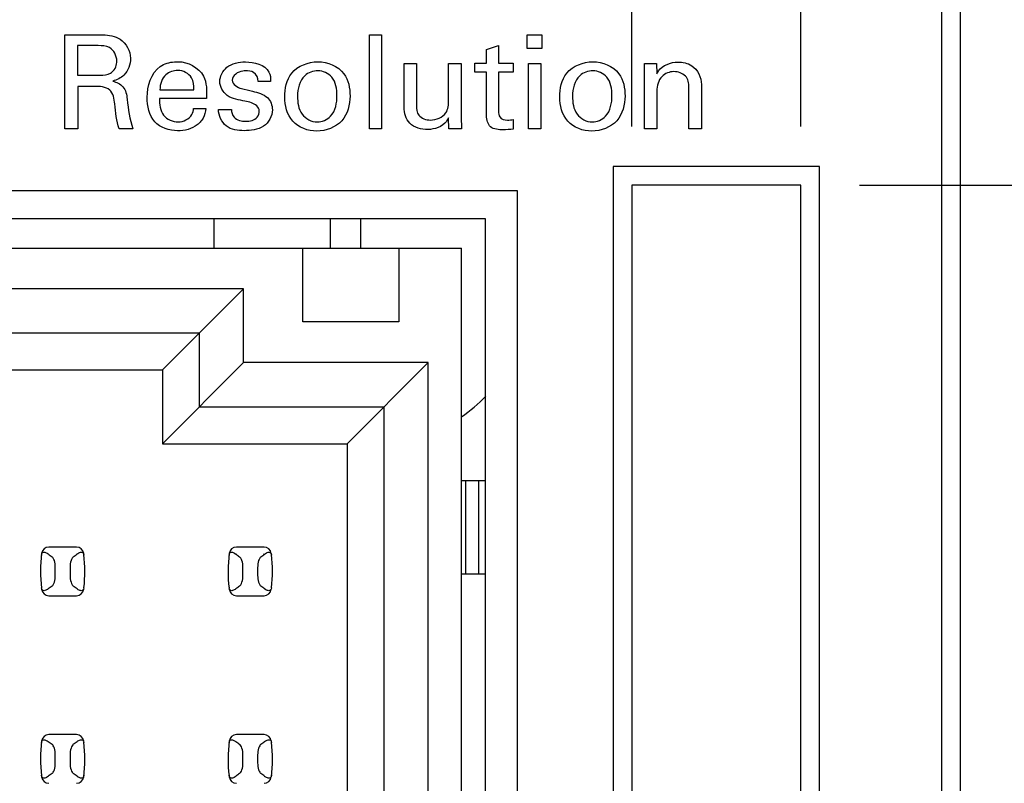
# Model space of a CAD drawing. Header units: inches. Extents: x 0 to 34, y 0 to 22.
# Tile 16 of 36: x 7.5 to 8.5, y 14.8 to 15.6. Entities that reach past the tile are written whole.
import ezdxf

# ---------------------------------------------------------------- set-up
doc = ezdxf.new("R2010")
doc.units = ezdxf.units.IN
doc.header["$LTSCALE"] = 1.87
doc.header["$MEASUREMENT"] = 0
doc.layers.get('0').update_dxf_attribs({"linetype": 'CONTINUOUS'})
doc.layers.add('DIMENSIONS', color=7, linetype='CONTINUOUS')
doc.styles.get("Standard").update_dxf_attribs({"font": 'txt', "width": 0.8})
doc.dimstyles.new('DIMSTYLE_1', dxfattribs={"dimtxt": 0.125, "dimasz": 0.18, "dimexe": 0.125, "dimexo": 0.0625, "dimgap": 0.03125, "dimtad": 0, "dimtih": 1, "dimtoh": 1, "dimlfac": 0.5, "dimzin": 4, "dimdsep": 46, "dimtxsty": 'STANDARD', "dimblk": '_FILLED', "dimblk1": '_FILLED', "dimblk2": '_FILLED', "dimcen": 0.09, "dimadec": 0, "dimazin": 0, "dimtp": 0.001, "dimtm": 0.001, "dimtfac": 1, "dimtofl": 0, "dimtmove": 0, "dimatfit": 3, "dimldrblk": '_FILLED', "dimfxl": 1, "dimtolj": 1, "dimtzin": 4, "dimarcsym": 0})

# ---------------------------------------------------------------- blocks, each defined once
blk = doc.blocks.new('*D8')
at = {"layer": 'DIMENSIONS', "color": 2, "linetype": 'CONTINUOUS'}
blk.add_line((8.2739, 16.7299), (9.1907, 16.7299), dxfattribs=at)
at = {"layer": 'DIMENSIONS', "color": 2, "linetype": 'CONTINUOUS', "insert": (9.2532, 16.7924), "char_height": 0.125, "width": 1.225, "attachment_point": 1, "line_spacing_factor": 0.9}
blk.add_mtext('4.82{\\Ftxt.shx;\\W1.000000;\\H0.125000; }[122.4]', dxfattribs=at)
blk = doc.blocks.new('_FILLED')
at = {"color": 0, "linetype": 'BYBLOCK'}
blk.add_solid([(0, 0), (-1, 0.1736), (-1, -0.1736)], dxfattribs=at)
blk = doc.blocks.new('*D9')
at = {"layer": 'DIMENSIONS', "color": 2, "linetype": 'CONTINUOUS'}
blk.add_line((8.3799, 15.4219), (9.2054, 15.4219), dxfattribs=at)
at = {"layer": 'DIMENSIONS', "color": 2, "linetype": 'CONTINUOUS', "insert": (9.2679, 15.4844), "char_height": 0.125, "width": 1.225, "attachment_point": 1, "line_spacing_factor": 0.9}
blk.add_mtext('4.17{\\Ftxt.shx;\\W1.000000;\\H0.125000; }[105.8]', dxfattribs=at)
blk = doc.blocks.new('*D22')
at = {"layer": 'DIMENSIONS', "color": 2, "linetype": 'CONTINUOUS'}
blk.add_line((8.1374, 15.4844), (8.1374, 17.7302), dxfattribs=at)
at = {"layer": 'DIMENSIONS', "color": 2, "linetype": 'CONTINUOUS', "insert": (8.0749, 17.7927), "char_height": 0.125, "width": 1.225, "attachment_point": 1, "rotation": 90, "line_spacing_factor": 0.9}
blk.add_mtext('2X .32{\\Ftxt.shx;\\W1.000000;\\H0.125000; }[8.1]', dxfattribs=at)
blk = doc.blocks.new('*D23')
at = {"layer": 'DIMENSIONS', "color": 2, "linetype": 'CONTINUOUS'}
blk.add_line((8.3174, 15.4844), (8.3174, 17.7302), dxfattribs=at)
at = {"layer": 'DIMENSIONS', "color": 2, "linetype": 'CONTINUOUS', "insert": (8.2549, 17.7927), "char_height": 0.125, "width": 1.325, "attachment_point": 1, "rotation": 90, "line_spacing_factor": 0.9}
blk.add_mtext('2X .41{\\Ftxt.shx;\\W1.000000;\\H0.125000; }[10.4]', dxfattribs=at)

msp = doc.modelspace()

# ---------------------------------------------------------------- linework, layer by layer
at = {"color": 7, "linetype": 'CONTINUOUS'}
for p, q in [((8.4874, 16.9739), (8.4874, 6.8459)), ((8.4674, 16.9139), (8.4674, 6.9059)), ((8.1174, 15.4419), (8.1174, 14.4199)), ((8.3374, 15.4419), (8.1174, 15.4419)), ((8.3374, 14.4199), (8.3374, 15.4419)), ((8.1374, 15.4219), (8.1374, 14.4399)), ((8.3174, 15.4219), (8.1374, 15.4219)), ((8.3174, 14.4399), (8.3174, 15.4219)), ((8.0154, 15.4159), (7.0614, 15.4159)), ((8.0154, 14.1199), (8.0154, 15.4159)), ((7.9814, 15.3859), (7.0654, 15.3859)), ((7.6919, 15.3548), (7.6919, 15.3859)), ((7.8159, 15.3548), (7.8159, 15.3859)), ((7.8479, 15.3859), (7.8479, 15.3548)), ((7.9814, 14.0899), (7.9814, 15.3859)), ((7.1053, 15.3548), (7.9557, 15.3548)), ((7.7864, 15.276), (7.7864, 15.3548)), ((7.8887, 15.3548), (7.8887, 15.276)), ((7.9557, 8.465), (7.9557, 15.3548)), ((7.7234, 15.3114), (7.1407, 15.3114)), ((7.6368, 15.2248), (7.7234, 15.3114)), ((7.7234, 15.2327), (7.7234, 15.3114)), ((7.8887, 15.276), (7.7864, 15.276)), ((7.1879, 15.2642), (7.6761, 15.2642)), ((7.6761, 15.2642), (7.6761, 15.1855)), ((7.6368, 15.1461), (7.7234, 15.2327)), ((7.9202, 15.2327), (7.7234, 15.2327)), ((7.8336, 15.1461), (7.9202, 15.2327)), ((7.9202, 13.991), (7.9202, 15.2327)), ((7.2273, 15.2248), (7.6368, 15.2248)), ((7.6368, 15.2248), (7.6368, 15.1461)), ((7.6761, 15.1855), (7.873, 15.1855)), ((7.873, 15.1855), (7.873, 13.991)), ((7.6368, 15.1461), (7.8336, 15.1461)), ((7.8336, 15.1461), (7.8336, 13.991)), ((7.9557, 15.1069), (7.9814, 15.1069)), ((7.9599, 15.1069), (7.9599, 15.0069)), ((7.5451, 15.0359), (7.5158, 15.0359)), ((7.7451, 15.0359), (7.7158, 15.0359)), ((7.5138, 15.0293), (7.5151, 15.0284)), ((7.5527, 15.0289), (7.5531, 15.0273)), ((7.7138, 15.0293), (7.7151, 15.0284)), ((7.7527, 15.0289), (7.7531, 15.0273)), ((7.5226, 15.0056), (7.5226, 15.0141)), ((7.5383, 15.0141), (7.5383, 15.0056)), ((7.7226, 15.0056), (7.7226, 15.0141)), ((7.7383, 15.0141), (7.7383, 15.0056)), ((7.9814, 15.0069), (7.9557, 15.0069)), ((7.5082, 14.9908), (7.5078, 14.9924)), ((7.5471, 14.9904), (7.5458, 14.9913)), ((7.7082, 14.9908), (7.7078, 14.9924)), ((7.7471, 14.9904), (7.7458, 14.9913)), ((7.5158, 14.9839), (7.5451, 14.9839)), ((7.7158, 14.9839), (7.7451, 14.9839)), ((7.5451, 14.8359), (7.5158, 14.8359)), ((7.7451, 14.8359), (7.7158, 14.8359)), ((7.5138, 14.8293), (7.5151, 14.8284)), ((7.5527, 14.8289), (7.5531, 14.8273)), ((7.7138, 14.8293), (7.7151, 14.8284)), ((7.7527, 14.8289), (7.7531, 14.8273)), ((7.5226, 14.8056), (7.5226, 14.8141)), ((7.5383, 14.8141), (7.5383, 14.8056)), ((7.7226, 14.8056), (7.7226, 14.8141)), ((7.7383, 14.8141), (7.7383, 14.8056)), ((7.5082, 14.7908), (7.5078, 14.7924)), ((7.5471, 14.7904), (7.5458, 14.7913)), ((7.7082, 14.7908), (7.7078, 14.7924)), ((7.7471, 14.7904), (7.7458, 14.7913))]:
    msp.add_line(p, q, dxfattribs=at)
at = {"color": 40, "linetype": 'CONTINUOUS'}
for p, q in [((7.5327, 15.4819), (7.5327, 15.5823)), ((7.5327, 15.5823), (7.5686, 15.5823)), ((7.8575, 15.4819), (7.8575, 15.5821)), ((7.8575, 15.5821), (7.8705, 15.5821)), ((7.8705, 15.5821), (7.8705, 15.4819)), ((8.0256, 15.5677), (8.0256, 15.582)), ((8.0256, 15.582), (8.0413, 15.582)), ((8.0413, 15.582), (8.0413, 15.5677)), ((7.5462, 15.5706), (7.5462, 15.539)), ((7.5682, 15.5706), (7.5462, 15.5706)), ((7.9823, 15.5665), (7.9952, 15.5707)), ((7.9952, 15.5707), (7.9952, 15.5519)), ((7.9823, 15.5519), (7.9823, 15.5665)), ((8.0413, 15.5677), (8.0256, 15.5677)), ((7.8944, 15.5048), (7.8944, 15.5517)), ((7.8944, 15.5517), (7.9077, 15.5517)), ((7.9077, 15.5517), (7.9077, 15.5068)), ((7.9419, 15.5122), (7.9419, 15.5517)), ((7.9419, 15.5517), (7.9554, 15.5517)), ((7.9554, 15.5517), (7.9554, 15.4949)), ((7.97, 15.5424), (7.97, 15.5519)), ((7.97, 15.5519), (7.9823, 15.5519)), ((7.9952, 15.5519), (8.0108, 15.5519)), ((8.0108, 15.5519), (8.0108, 15.5424)), ((8.027, 15.4819), (8.027, 15.5517)), ((8.027, 15.5517), (8.0401, 15.5517)), ((8.0401, 15.5517), (8.0401, 15.4819)), ((8.1508, 15.5436), (8.1506, 15.5517)), ((8.1506, 15.5517), (8.1637, 15.5517)), ((8.1637, 15.5517), (8.1639, 15.5404)), ((7.5462, 15.539), (7.5682, 15.539)), ((7.9823, 15.5424), (7.97, 15.5424)), ((7.9823, 15.4958), (7.9823, 15.5424)), ((7.9952, 15.5424), (7.9952, 15.5005)), ((8.0108, 15.5424), (7.9952, 15.5424)), ((8.1508, 15.4819), (8.1508, 15.5436)), ((7.5465, 15.5272), (7.5465, 15.4819)), ((7.564, 15.5272), (7.5465, 15.5272)), ((7.7522, 15.5323), (7.7389, 15.5323)), ((8.1982, 15.4819), (8.1982, 15.5262)), ((8.2115, 15.5293), (8.2115, 15.4819)), ((7.6341, 15.5236), (7.6704, 15.5236)), ((8.1639, 15.5221), (8.1639, 15.4819)), ((7.6838, 15.5144), (7.6336, 15.5144)), ((7.67, 15.5037), (7.6831, 15.5037)), ((7.6966, 15.5026), (7.7104, 15.5026)), ((7.9554, 15.4949), (7.9558, 15.4819)), ((7.9422, 15.4819), (7.9419, 15.4938)), ((8.0108, 15.4919), (8.0108, 15.4817)), ((7.5465, 15.4819), (7.5327, 15.4819)), ((7.6054, 15.4819), (7.5906, 15.4819)), ((7.8705, 15.4819), (7.8575, 15.4819)), ((7.9558, 15.4819), (7.9422, 15.4819)), ((8.0401, 15.4819), (8.027, 15.4819)), ((8.1639, 15.4819), (8.1508, 15.4819)), ((8.2115, 15.4819), (8.1982, 15.4819))]:
    msp.add_line(p, q, dxfattribs=at)
at = {"color": 3, "linetype": 'CONTINUOUS'}
msp.add_line((7.9739, 15.1069), (7.9739, 15.0069), dxfattribs=at)
at = {"color": 7, "linetype": 'CONTINUOUS'}
for centre, radius, start, end in [((7.8479, 15.327), 0.1866, 305.2886, 315.7316), ((7.5158, 15.028), 0.00787, 90, 173.0471), ((7.5451, 15.028), 0.00787, 6.9529, 90), ((7.7158, 15.028), 0.00787, 90, 173.0471), ((7.7451, 15.028), 0.00787, 6.9529, 90), ((7.6643, 15.0099), 0.1575, 173.0989, 186.5479), ((7.3966, 15.0099), 0.1575, 353.6288, 6.5479), ((7.8643, 15.0099), 0.1575, 173.0989, 186.5479), ((7.5966, 15.0099), 0.1575, 353.6288, 6.5479), ((7.5158, 14.9918), 0.00787, 186.9529, 270), ((7.5451, 14.9918), 0.00787, 270, 353.0471), ((7.7158, 14.9918), 0.00787, 186.9529, 270), ((7.7451, 14.9918), 0.00787, 270, 353.0471), ((7.5158, 14.828), 0.00787, 90, 173.0471), ((7.5451, 14.828), 0.00787, 6.9529, 90), ((7.7158, 14.828), 0.00787, 90, 173.0471), ((7.7451, 14.828), 0.00787, 6.9529, 90), ((7.6643, 14.8099), 0.1575, 173.0989, 186.5479), ((7.3966, 14.8099), 0.1575, 353.0989, 6.5479), ((7.8643, 14.8099), 0.1575, 173.0989, 186.5479), ((7.5966, 14.8099), 0.1575, 353.0989, 6.5479), ((7.5158, 14.7918), 0.00787, 186.9529, 270), ((7.5451, 14.7918), 0.00787, 270, 353.0471), ((7.7158, 14.7918), 0.00787, 186.9529, 270), ((7.7451, 14.7918), 0.00787, 270, 353.0471)]:
    msp.add_arc(centre, radius, start, end, dxfattribs=at)
for centre, start_param, end_param in [((7.8866, 15.0634), -2.804032, -2.774684), ((7.1743, 15.0634), -0.366909, -0.33756), ((8.0866, 15.0634), -2.804032, -2.774684), ((7.3743, 15.0634), -0.366909, -0.33756), ((7.8866, 14.9564), 2.774684, 2.804032), ((7.1743, 14.9564), 0.33756, 0.366909), ((8.0866, 14.9564), 2.774684, 2.804032), ((7.3743, 14.9564), 0.33756, 0.366909), ((7.8866, 14.8634), -2.804032, -2.774684), ((7.1743, 14.8634), -0.366909, -0.33756), ((8.0866, 14.8634), -2.804032, -2.774684), ((7.3743, 14.8634), -0.366909, -0.33756), ((7.8866, 14.7564), 2.774684, 2.804032), ((7.1743, 14.7564), 0.33756, 0.366909), ((8.0866, 14.7564), 2.774684, 2.804032), ((7.3743, 14.7564), 0.33756, 0.366909)]:
    msp.add_ellipse(centre, major_axis=(0.3937, 0), ratio=0.267949, start_param=start_param, end_param=end_param, dxfattribs=at)
at = {"color": 40, "linetype": 'CONTINUOUS'}
for points, knots in [([(7.5686, 15.5823), (7.5702, 15.5823), (7.578, 15.5822), (7.5864, 15.5809), (7.5917, 15.5775)], [0, 0, 0, 0, 0.200192, 1, 1, 1, 1]), ([(7.5882, 15.5543), (7.5882, 15.5597), (7.5826, 15.5705), (7.5723, 15.5706), (7.5682, 15.5706)], [0, 0, 0, 0, 0.570428, 1, 1, 1, 1]), ([(7.5814, 15.5412), (7.5821, 15.5416), (7.5862, 15.5445), (7.5882, 15.5501), (7.5882, 15.5543)], [0, 0, 0, 0, 0.15361, 1, 1, 1, 1]), ([(7.6344, 15.5483), (7.6388, 15.5514), (7.6456, 15.5533), (7.6522, 15.5535), (7.6535, 15.5535)], [0, 0, 0, 0, 0.811539, 1, 1, 1, 1]), ([(7.6535, 15.5535), (7.6638, 15.5535), (7.6846, 15.5425), (7.684, 15.5224), (7.6838, 15.5144)], [0, 0, 0, 0, 0.563304, 1, 1, 1, 1]), ([(7.698, 15.5322), (7.698, 15.5379), (7.7047, 15.5509), (7.7184, 15.5533), (7.7252, 15.5533)], [0, 0, 0, 0, 0.45523, 1, 1, 1, 1]), ([(7.7672, 15.5159), (7.7672, 15.5247), (7.7713, 15.5454), (7.7924, 15.5535), (7.8026, 15.5535)], [0, 0, 0, 0, 0.462438, 1, 1, 1, 1]), ([(7.8026, 15.5535), (7.8128, 15.5535), (7.8332, 15.545), (7.8368, 15.5251), (7.8368, 15.5169)], [0, 0, 0, 0, 0.55211, 1, 1, 1, 1]), ([(8.0604, 15.5159), (8.0604, 15.5247), (8.0645, 15.5454), (8.0856, 15.5535), (8.0958, 15.5535)], [0, 0, 0, 0, 0.462438, 1, 1, 1, 1]), ([(8.0958, 15.5535), (8.106, 15.5535), (8.1264, 15.5451), (8.13, 15.5251), (8.13, 15.5169)], [0, 0, 0, 0, 0.552175, 1, 1, 1, 1]), ([(8.1639, 15.5404), (8.1644, 15.5415), (8.1687, 15.5492), (8.1787, 15.5531), (8.1862, 15.5531)], [0, 0, 0, 0, 0.142257, 1, 1, 1, 1]), ([(8.1862, 15.5531), (8.1914, 15.5531), (8.2048, 15.5507), (8.2115, 15.5368), (8.2115, 15.5293)], [0, 0, 0, 0, 0.408567, 1, 1, 1, 1]), ([(7.5682, 15.539), (7.5689, 15.539), (7.5733, 15.5391), (7.5782, 15.5393), (7.5814, 15.5412)], [0, 0, 0, 0, 0.162605, 1, 1, 1, 1]), ([(7.6532, 15.5442), (7.6487, 15.5442), (7.6378, 15.5407), (7.6342, 15.5294), (7.6341, 15.5236)], [0, 0, 0, 0, 0.435884, 1, 1, 1, 1]), ([(7.6704, 15.5236), (7.6705, 15.5279), (7.6698, 15.5387), (7.6587, 15.5442), (7.6532, 15.5442)], [0, 0, 0, 0, 0.43922, 1, 1, 1, 1]), ([(7.7254, 15.5437), (7.7244, 15.5437), (7.7186, 15.5437), (7.7112, 15.5387), (7.7112, 15.5337)], [0, 0, 0, 0, 0.169892, 1, 1, 1, 1]), ([(7.7389, 15.5323), (7.739, 15.5359), (7.7355, 15.5434), (7.7283, 15.5437), (7.7254, 15.5437)], [0, 0, 0, 0, 0.549855, 1, 1, 1, 1]), ([(7.8026, 15.5439), (7.7976, 15.5439), (7.7842, 15.539), (7.7808, 15.5245), (7.7808, 15.5168)], [0, 0, 0, 0, 0.394508, 1, 1, 1, 1]), ([(7.8229, 15.5173), (7.8229, 15.5242), (7.8211, 15.5379), (7.808, 15.5439), (7.8026, 15.5439)], [0, 0, 0, 0, 0.55911, 1, 1, 1, 1]), ([(8.0958, 15.5439), (8.0908, 15.5439), (8.0774, 15.539), (8.074, 15.5245), (8.074, 15.5168)], [0, 0, 0, 0, 0.394336, 1, 1, 1, 1]), ([(8.1161, 15.5173), (8.1161, 15.5242), (8.1143, 15.5379), (8.1012, 15.5439), (8.0958, 15.5439)], [0, 0, 0, 0, 0.55911, 1, 1, 1, 1]), ([(8.1821, 15.5429), (8.1775, 15.5429), (8.1668, 15.5388), (8.1639, 15.5276), (8.1639, 15.5221)], [0, 0, 0, 0, 0.450594, 1, 1, 1, 1]), ([(7.586, 15.5084), (7.5854, 15.5137), (7.5832, 15.5267), (7.5697, 15.5272), (7.564, 15.5272)], [0, 0, 0, 0, 0.479558, 1, 1, 1, 1]), ([(7.5839, 15.5328), (7.5878, 15.5317), (7.5968, 15.5278), (7.5987, 15.5181), (7.5992, 15.5134)], [0, 0, 0, 0, 0.463353, 1, 1, 1, 1]), ([(7.7248, 15.5114), (7.7184, 15.5128), (7.7055, 15.5141), (7.698, 15.5267), (7.698, 15.5322)], [0, 0, 0, 0, 0.543932, 1, 1, 1, 1]), ([(7.653, 15.4798), (7.6443, 15.4798), (7.6242, 15.4862), (7.6206, 15.5064), (7.6206, 15.5155)], [0, 0, 0, 0, 0.489692, 1, 1, 1, 1]), ([(7.7211, 15.5248), (7.7251, 15.5239), (7.7344, 15.5216), (7.7446, 15.5191), (7.7488, 15.5152)], [0, 0, 0, 0, 0.416243, 1, 1, 1, 1]), ([(7.8015, 15.4795), (7.7922, 15.4795), (7.772, 15.4866), (7.7672, 15.5069), (7.7672, 15.5159)], [0, 0, 0, 0, 0.506014, 1, 1, 1, 1]), ([(7.7808, 15.5168), (7.7808, 15.5102), (7.7825, 15.4964), (7.7957, 15.4892), (7.8018, 15.4892)], [0, 0, 0, 0, 0.521316, 1, 1, 1, 1]), ([(7.8368, 15.5169), (7.8368, 15.5077), (7.8318, 15.487), (7.8111, 15.4795), (7.8015, 15.4795)], [0, 0, 0, 0, 0.491273, 1, 1, 1, 1]), ([(7.8018, 15.4892), (7.807, 15.4892), (7.8205, 15.4951), (7.8229, 15.5097), (7.8229, 15.5173)], [0, 0, 0, 0, 0.40366, 1, 1, 1, 1]), ([(8.0947, 15.4795), (8.0854, 15.4795), (8.0652, 15.4866), (8.0604, 15.5069), (8.0604, 15.5159)], [0, 0, 0, 0, 0.506014, 1, 1, 1, 1]), ([(8.074, 15.5168), (8.074, 15.5102), (8.0757, 15.4965), (8.0889, 15.4892), (8.095, 15.4892)], [0, 0, 0, 0, 0.52146, 1, 1, 1, 1]), ([(8.13, 15.5169), (8.13, 15.5077), (8.1249, 15.487), (8.1043, 15.4795), (8.0947, 15.4795)], [0, 0, 0, 0, 0.491201, 1, 1, 1, 1]), ([(8.095, 15.4892), (8.1002, 15.4892), (8.1136, 15.4951), (8.1161, 15.5097), (8.1161, 15.5173)], [0, 0, 0, 0, 0.403642, 1, 1, 1, 1]), ([(7.6336, 15.5144), (7.6335, 15.5082), (7.6349, 15.4949), (7.6479, 15.4892), (7.6536, 15.4892)], [0, 0, 0, 0, 0.521228, 1, 1, 1, 1]), ([(7.7401, 15.5009), (7.7401, 15.505), (7.7331, 15.51), (7.7271, 15.5108), (7.7248, 15.5114)], [0, 0, 0, 0, 0.636245, 1, 1, 1, 1]), ([(7.9077, 15.5068), (7.9077, 15.5032), (7.9086, 15.4942), (7.9181, 15.4913), (7.9226, 15.4913)], [0, 0, 0, 0, 0.439349, 1, 1, 1, 1]), ([(7.6536, 15.4892), (7.6591, 15.4892), (7.668, 15.4936), (7.6698, 15.5015), (7.67, 15.5037)], [0, 0, 0, 0, 0.711468, 1, 1, 1, 1]), ([(7.6831, 15.5037), (7.6826, 15.5001), (7.6815, 15.4947), (7.6782, 15.4903), (7.6771, 15.4891)], [0, 0, 0, 0, 0.683532, 1, 1, 1, 1]), ([(7.7239, 15.4799), (7.7173, 15.4799), (7.7029, 15.4818), (7.6966, 15.4961), (7.6966, 15.5026)], [0, 0, 0, 0, 0.502275, 1, 1, 1, 1]), ([(7.7104, 15.5026), (7.7103, 15.4997), (7.7127, 15.4917), (7.7213, 15.4899), (7.7257, 15.4899)], [0, 0, 0, 0, 0.399549, 1, 1, 1, 1]), ([(7.9197, 15.4812), (7.9129, 15.4812), (7.8985, 15.4847), (7.8944, 15.4988), (7.8944, 15.5048)], [0, 0, 0, 0, 0.528251, 1, 1, 1, 1]), ([(8, 15.4809), (7.9954, 15.4809), (7.9851, 15.4814), (7.9823, 15.4916), (7.9823, 15.4958)], [0, 0, 0, 0, 0.522835, 1, 1, 1, 1]), ([(7.9952, 15.5005), (7.9952, 15.4985), (7.9955, 15.4928), (8.0016, 15.4912), (8.0046, 15.4912)], [0, 0, 0, 0, 0.407438, 1, 1, 1, 1]), ([(7.6771, 15.4891), (7.6761, 15.488), (7.6698, 15.482), (7.6603, 15.4798), (7.653, 15.4798)], [0, 0, 0, 0, 0.161923, 1, 1, 1, 1]), ([(7.9419, 15.4938), (7.9412, 15.4924), (7.937, 15.4847), (7.9269, 15.4812), (7.9197, 15.4812)], [0, 0, 0, 0, 0.178368, 1, 1, 1, 1])]:
    msp.add_open_spline(points, degree=3, knots=knots, dxfattribs=at)
for points in [[(7.5917, 15.5775), (7.5982, 15.5734), (7.6028, 15.5648), (7.6028, 15.5571)], [(7.6028, 15.5571), (7.6028, 15.5507), (7.6002, 15.5438), (7.5957, 15.5393)], [(7.6206, 15.5155), (7.6206, 15.5274), (7.6247, 15.5416), (7.6344, 15.5483)], [(7.7252, 15.5533), (7.7344, 15.5533), (7.7463, 15.5507), (7.7504, 15.5425)], [(7.5957, 15.5393), (7.5925, 15.5361), (7.5882, 15.534), (7.5839, 15.5328)], [(7.7504, 15.5425), (7.7519, 15.5394), (7.7522, 15.5358), (7.7522, 15.5323)], [(8.1944, 15.5382), (8.1912, 15.5412), (8.1865, 15.5429), (8.1821, 15.5429)], [(8.1982, 15.5262), (8.1982, 15.5304), (8.1974, 15.5352), (8.1944, 15.5382)], [(7.7112, 15.5337), (7.7112, 15.5293), (7.7168, 15.526), (7.7211, 15.5248)], [(7.5906, 15.4819), (7.5877, 15.4904), (7.5871, 15.4995), (7.586, 15.5084)], [(7.5992, 15.5134), (7.6004, 15.5028), (7.6019, 15.492), (7.6054, 15.4819)], [(7.7488, 15.5152), (7.7522, 15.5121), (7.754, 15.507), (7.754, 15.5023)], [(7.939, 15.4991), (7.9416, 15.5028), (7.9419, 15.5077), (7.9419, 15.5122)], [(7.7257, 15.4899), (7.73, 15.4899), (7.7352, 15.491), (7.7379, 15.4944)], [(7.7379, 15.4944), (7.7393, 15.4962), (7.7401, 15.4986), (7.7401, 15.5009)], [(7.754, 15.5023), (7.754, 15.4956), (7.7502, 15.4882), (7.7446, 15.4847)], [(7.9226, 15.4913), (7.9287, 15.4913), (7.9356, 15.4941), (7.939, 15.4991)], [(7.7446, 15.4847), (7.7385, 15.481), (7.7309, 15.4799), (7.7239, 15.4799)], [(8.0046, 15.4912), (8.0067, 15.4912), (8.0088, 15.4914), (8.0108, 15.4919)], [(8.0108, 15.4817), (8.0072, 15.4811), (8.0036, 15.4809), (8, 15.4809)]]:
    msp.add_open_spline(points, degree=3, dxfattribs=at)
at = {"color": 7, "linetype": 'CONTINUOUS'}
for points, knots in [([(7.5078, 15.0273), (7.5079, 15.0283), (7.5085, 15.03), (7.5106, 15.0305), (7.5123, 15.0301), (7.5133, 15.0296), (7.5138, 15.0293)], [0, 0, 0, 0, 0.362079, 0.563606, 0.76903, 1, 1, 1, 1]), ([(7.5226, 15.0141), (7.5226, 15.0166), (7.5222, 15.02), (7.5207, 15.0238), (7.5196, 15.0252), (7.5191, 15.0255)], [0, 0, 0, 0, 0.604658, 0.834309, 1, 1, 1, 1]), ([(7.5418, 15.0255), (7.5413, 15.0252), (7.5403, 15.0238), (7.5387, 15.02), (7.5383, 15.0166), (7.5383, 15.0141)], [0, 0, 0, 0, 0.165672, 0.395352, 1, 1, 1, 1]), ([(7.5458, 15.0284), (7.5464, 15.0289), (7.5475, 15.0296), (7.5493, 15.0304), (7.5513, 15.0305), (7.5524, 15.0295), (7.5527, 15.0289)], [0, 0, 0, 0, 0.275923, 0.516898, 0.733601, 1, 1, 1, 1]), ([(7.7078, 15.0273), (7.7079, 15.0283), (7.7085, 15.03), (7.7106, 15.0305), (7.7123, 15.0301), (7.7133, 15.0296), (7.7138, 15.0293)], [0, 0, 0, 0, 0.362079, 0.563606, 0.76903, 1, 1, 1, 1]), ([(7.7226, 15.0141), (7.7226, 15.0166), (7.7222, 15.02), (7.7207, 15.0238), (7.7196, 15.0252), (7.7191, 15.0255)], [0, 0, 0, 0, 0.604658, 0.834309, 1, 1, 1, 1]), ([(7.7418, 15.0255), (7.7413, 15.0252), (7.7403, 15.0238), (7.7387, 15.02), (7.7383, 15.0166), (7.7383, 15.0141)], [0, 0, 0, 0, 0.165672, 0.395352, 1, 1, 1, 1]), ([(7.7458, 15.0284), (7.7464, 15.0289), (7.7475, 15.0296), (7.7493, 15.0304), (7.7513, 15.0305), (7.7524, 15.0295), (7.7527, 15.0289)], [0, 0, 0, 0, 0.275923, 0.516898, 0.733601, 1, 1, 1, 1]), ([(7.5191, 14.9942), (7.5196, 14.9946), (7.5207, 14.9959), (7.5222, 14.9997), (7.5226, 15.0031), (7.5226, 15.0056)], [0, 0, 0, 0, 0.165672, 0.395352, 1, 1, 1, 1]), ([(7.5383, 15.0056), (7.5383, 15.0031), (7.5387, 14.9997), (7.5403, 14.9959), (7.5413, 14.9946), (7.5418, 14.9942)], [0, 0, 0, 0, 0.604658, 0.834309, 1, 1, 1, 1]), ([(7.7191, 14.9942), (7.7196, 14.9946), (7.7207, 14.9959), (7.7222, 14.9997), (7.7226, 15.0031), (7.7226, 15.0056)], [0, 0, 0, 0, 0.165672, 0.395352, 1, 1, 1, 1]), ([(7.7383, 15.0056), (7.7383, 15.0031), (7.7387, 14.9997), (7.7403, 14.9959), (7.7413, 14.9946), (7.7418, 14.9942)], [0, 0, 0, 0, 0.604658, 0.834309, 1, 1, 1, 1]), ([(7.5151, 14.9913), (7.5145, 14.9909), (7.5134, 14.9901), (7.5116, 14.9894), (7.5096, 14.9892), (7.5085, 14.9902), (7.5082, 14.9908)], [0, 0, 0, 0, 0.275924, 0.516898, 0.733602, 1, 1, 1, 1]), ([(7.5531, 14.9924), (7.553, 14.9914), (7.5524, 14.9897), (7.5503, 14.9892), (7.5486, 14.9896), (7.5476, 14.9901), (7.5471, 14.9904)], [0, 0, 0, 0, 0.36207, 0.563496, 0.768917, 1, 1, 1, 1]), ([(7.7151, 14.9913), (7.7145, 14.9909), (7.7134, 14.9901), (7.7116, 14.9894), (7.7096, 14.9892), (7.7085, 14.9902), (7.7082, 14.9908)], [0, 0, 0, 0, 0.275924, 0.516898, 0.733602, 1, 1, 1, 1]), ([(7.7531, 14.9924), (7.753, 14.9914), (7.7524, 14.9897), (7.7503, 14.9892), (7.7486, 14.9896), (7.7476, 14.9901), (7.7471, 14.9904)], [0, 0, 0, 0, 0.36207, 0.563496, 0.768917, 1, 1, 1, 1]), ([(7.5078, 14.8273), (7.5079, 14.8283), (7.5085, 14.83), (7.5106, 14.8305), (7.5123, 14.8301), (7.5133, 14.8296), (7.5138, 14.8293)], [0, 0, 0, 0, 0.362079, 0.563606, 0.76903, 1, 1, 1, 1]), ([(7.5226, 14.8141), (7.5226, 14.8166), (7.5222, 14.82), (7.5207, 14.8238), (7.5196, 14.8252), (7.5191, 14.8255)], [0, 0, 0, 0, 0.604658, 0.834309, 1, 1, 1, 1]), ([(7.5418, 14.8255), (7.5413, 14.8252), (7.5403, 14.8238), (7.5387, 14.82), (7.5383, 14.8166), (7.5383, 14.8141)], [0, 0, 0, 0, 0.165672, 0.395352, 1, 1, 1, 1]), ([(7.5458, 14.8284), (7.5464, 14.8289), (7.5475, 14.8296), (7.5493, 14.8304), (7.5513, 14.8305), (7.5524, 14.8295), (7.5527, 14.8289)], [0, 0, 0, 0, 0.275923, 0.516898, 0.733601, 1, 1, 1, 1]), ([(7.7078, 14.8273), (7.7079, 14.8283), (7.7085, 14.83), (7.7106, 14.8305), (7.7123, 14.8301), (7.7133, 14.8296), (7.7138, 14.8293)], [0, 0, 0, 0, 0.362079, 0.563606, 0.76903, 1, 1, 1, 1]), ([(7.7226, 14.8141), (7.7226, 14.8166), (7.7222, 14.82), (7.7207, 14.8238), (7.7196, 14.8252), (7.7191, 14.8255)], [0, 0, 0, 0, 0.604658, 0.834309, 1, 1, 1, 1]), ([(7.7418, 14.8255), (7.7413, 14.8252), (7.7403, 14.8238), (7.7387, 14.82), (7.7383, 14.8166), (7.7383, 14.8141)], [0, 0, 0, 0, 0.165672, 0.395352, 1, 1, 1, 1]), ([(7.7458, 14.8284), (7.7464, 14.8289), (7.7475, 14.8296), (7.7493, 14.8304), (7.7513, 14.8305), (7.7524, 14.8295), (7.7527, 14.8289)], [0, 0, 0, 0, 0.275923, 0.516898, 0.733601, 1, 1, 1, 1]), ([(7.5191, 14.7942), (7.5196, 14.7946), (7.5207, 14.7959), (7.5222, 14.7997), (7.5226, 14.8031), (7.5226, 14.8056)], [0, 0, 0, 0, 0.165672, 0.395352, 1, 1, 1, 1]), ([(7.5383, 14.8056), (7.5383, 14.8031), (7.5387, 14.7997), (7.5403, 14.7959), (7.5413, 14.7946), (7.5418, 14.7942)], [0, 0, 0, 0, 0.604658, 0.834309, 1, 1, 1, 1]), ([(7.7191, 14.7942), (7.7196, 14.7946), (7.7207, 14.7959), (7.7222, 14.7997), (7.7226, 14.8031), (7.7226, 14.8056)], [0, 0, 0, 0, 0.165672, 0.395352, 1, 1, 1, 1]), ([(7.7383, 14.8056), (7.7383, 14.8031), (7.7387, 14.7997), (7.7403, 14.7959), (7.7413, 14.7946), (7.7418, 14.7942)], [0, 0, 0, 0, 0.604658, 0.834309, 1, 1, 1, 1]), ([(7.5151, 14.7913), (7.5145, 14.7909), (7.5134, 14.7901), (7.5116, 14.7894), (7.5096, 14.7892), (7.5085, 14.7902), (7.5082, 14.7908)], [0, 0, 0, 0, 0.275924, 0.516898, 0.733602, 1, 1, 1, 1]), ([(7.5531, 14.7924), (7.553, 14.7914), (7.5524, 14.7897), (7.5503, 14.7892), (7.5486, 14.7896), (7.5476, 14.7901), (7.5471, 14.7904)], [0, 0, 0, 0, 0.36207, 0.563496, 0.768917, 1, 1, 1, 1]), ([(7.7151, 14.7913), (7.7145, 14.7909), (7.7134, 14.7901), (7.7116, 14.7894), (7.7096, 14.7892), (7.7085, 14.7902), (7.7082, 14.7908)], [0, 0, 0, 0, 0.275924, 0.516898, 0.733602, 1, 1, 1, 1]), ([(7.7531, 14.7924), (7.753, 14.7914), (7.7524, 14.7897), (7.7503, 14.7892), (7.7486, 14.7896), (7.7476, 14.7901), (7.7471, 14.7904)], [0, 0, 0, 0, 0.36207, 0.563496, 0.768917, 1, 1, 1, 1])]:
    msp.add_open_spline(points, degree=3, knots=knots, dxfattribs=at)

# ---------------------------------------------------------------- dimensions: what is measured, and where the dimension line sits
at = {"layer": 'DIMENSIONS', "color": 2, "linetype": 'CONTINUOUS'}
for feature_location, picture, middle in [((8.3174, 15.4844), '*D23', (8.3174, 18.4552)), ((8.1374, 15.4844), '*D22', (8.1374, 18.4052))]:
    dim = msp.add_ordinate_dim(feature_location=feature_location, offset=(0, 2.2459), dtype=1, origin=(7.4994, 15.4219), text='2X <>', dimstyle='DIMSTYLE_1', dxfattribs=at)
    dim.commit()
    dim.dimension.update_dxf_attribs({"geometry": picture, "text_midpoint": middle})
for feature_location, offset, origin, picture, middle in [((8.2739, 16.7299), (0.9168, 0), (8.2114, 7.0899), '*D8', (9.8657, 16.7299)), ((8.3799, 15.4219), (0.8255, 0), (8.3174, 7.0899), '*D9', (9.8804, 15.4219))]:
    dim = msp.add_ordinate_dim(feature_location=feature_location, offset=offset, dtype=0, origin=origin, dimstyle='DIMSTYLE_1', dxfattribs=at)
    dim.commit()
    dim.dimension.update_dxf_attribs({"geometry": picture, "text_midpoint": middle})

doc.saveas('drawing.dxf')
